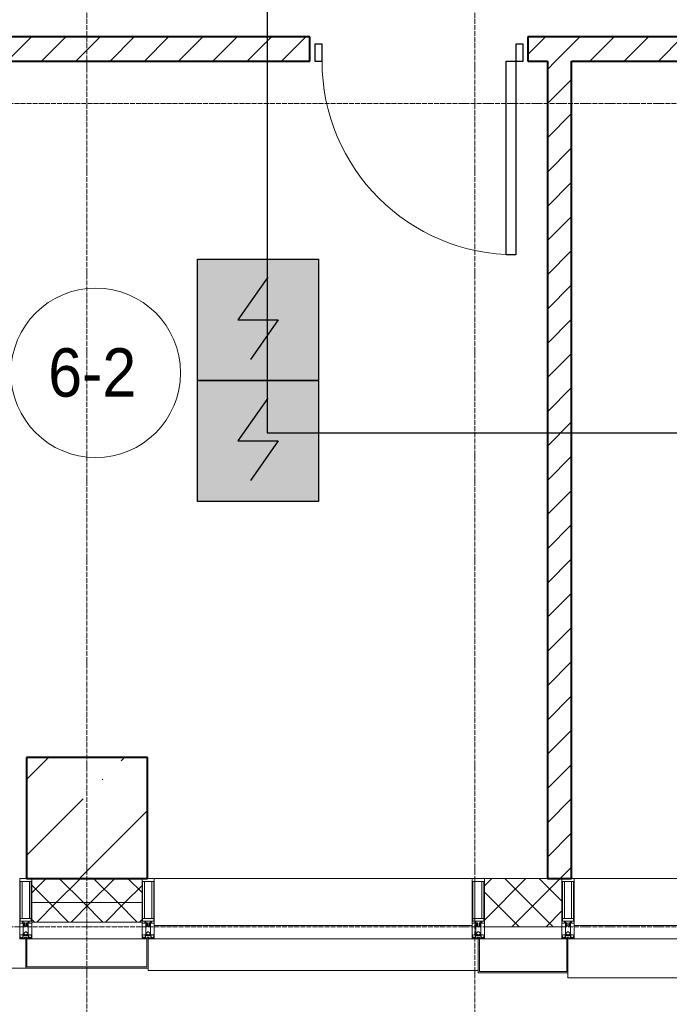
# Model space of a CAD drawing. Header units: millimetres. Extents: x -816133 to 919604, y 87941 to 147341.
# Tile 52 of 201: x -45529 to -42849, y 120254 to 124320. Entities that reach past the tile are written whole.
import ezdxf

# ---------------------------------------------------------------- set-up
doc = ezdxf.new("R2010")
doc.units = ezdxf.units.MM
doc.linetypes.add('ADSK_Линия сетки', pattern=[25, 20, -2.5, 0, -2.5])
doc.linetypes.add('Линия сетки', pattern=[25, 20, -2.5, 0, -2.5])
for name, color, linetype, lineweight in [('A-010-A_ROOM', 7, 'Continuous', 20), ('A-200-M_WALL', 7, 'Continuous', 18), ('A-200-M_WALL_INT', 7, 'Continuous', 18), ('A-200-M_WALL_PAT', 7, 'Continuous', 40), ('A-214-M_CURT_WALL', 7, 'Continuous', 18), ('A-215-M_CURT_PANEL', 7, 'Continuous', 18), ('A-280-M_COLUMN', 7, 'Continuous', 18), ('A-325-M_DOOR', 7, 'Continuous', 18), ('S-280-M_COLUMN', 7, 'Continuous', 18), ('Z-030-M_GRID', 7, 'Continuous', 9), ('Z-060-M_DETAIL', 7, 'Continuous', 18), ('СОУЭ', 1, 'Continuous', 30), ('СС-011-ПОЖ-СИГНАЛИЗАЦИЯ', 1, 'Continuous', 30)]:
    doc.layers.add(name, color=color, linetype=linetype, lineweight=lineweight)
doc.layers.add('EI_HATCH_GALV', color=7, linetype='Continuous')
doc.styles.add('Arial_2', font='arial.ttf', dxfattribs={"width": 0.9, "height": 400})

# ---------------------------------------------------------------- blocks, each defined once
blk = doc.blocks.new('10эт')
at = {"layer": 'S-280-M_COLUMN', "lineweight": 9}
h = blk.add_hatch(dxfattribs=at)
h.set_pattern_fill('FP_30', color=9, style=0, pattern_type=2)
h.set_pattern_definition([(45, (221501.7, 104051.05), (-314.309, 314.309), []), (45, (221816.03, 104051.05), (-314.309, 314.309), [555.625, -111.125, 3.353, -107.772])])
h.paths.add_polyline_path([(315301.7, 119651.1), (315301.7, 120151.1), (314801.7, 120151.1), (314801.7, 119651.1)])
at = {"layer": 'A-010-A_ROOM', "color": 9}
blk.add_circle((315087.8, 121738.7), 350, dxfattribs=at)
at = {"layer": 'A-200-M_WALL', "color": 9, "lineweight": 9}
for p, q in [((314824.2, 119651.1), (314824.2, 119471.1)), ((315279.2, 119471.1), (315279.2, 119651.1)), ((317011.7, 119651.1), (316691.7, 119651.1)), ((316691.7, 119651.1), (316691.7, 119451.1)), ((317011.7, 119451.1), (317011.7, 119651.1)), ((315279.2, 119551.1), (314824.2, 119551.1)), ((314824.2, 119471.1), (315279.2, 119471.1)), ((316691.7, 119451.1), (317011.7, 119451.1))]:
    blk.add_line(p, q, dxfattribs=at)
at = {"layer": 'A-200-M_WALL_INT', "color": 9, "lineweight": 40}
for p, q in [((315971.7, 123126.1), (313051.5, 123126.1)), ((315971.7, 123026.1), (315971.7, 123126.1)), ((317851.7, 123126.1), (316871.7, 123126.1)), ((316871.7, 123126.1), (316871.7, 123026.1)), ((313051.5, 123026.1), (315971.7, 123026.1)), ((316871.7, 123026.1), (316951.7, 123026.1)), ((316951.7, 123026.1), (316951.7, 119651.1)), ((317051.7, 119651.1), (317051.7, 123026.1)), ((317051.7, 123026.1), (317851.7, 123026.1)), ((316951.7, 119651.1), (317051.7, 119651.1))]:
    blk.add_line(p, q, dxfattribs=at)
at = {"layer": 'A-200-M_WALL_PAT', "color": 9, "linetype": 'Continuous', "lineweight": 9}
for p, q in [((314722.9, 123026.1), (314822.9, 123126.1)), ((314864.4, 123026.1), (314964.4, 123126.1)), ((315005.8, 123026.1), (315105.8, 123126.1)), ((315147.2, 123026.1), (315247.2, 123126.1)), ((315288.6, 123026.1), (315388.6, 123126.1)), ((315430, 123026.1), (315530, 123126.1)), ((315571.5, 123026.1), (315671.5, 123126.1)), ((315712.9, 123026.1), (315812.9, 123126.1)), ((315854.3, 123026.1), (315954.3, 123126.1)), ((316871.7, 123053.5), (316944.2, 123126.1)), ((316985.7, 123026.1), (317085.7, 123126.1)), ((317127.1, 123026.1), (317227.1, 123126.1)), ((317268.5, 123026.1), (317368.5, 123126.1)), ((317409.9, 123026.1), (317509.9, 123126.1)), ((316951.7, 122992.1), (316985.7, 123026.1)), ((316951.7, 122850.7), (317051.7, 122950.7)), ((316951.7, 122709.3), (317051.7, 122809.3)), ((316951.7, 122567.8), (317051.7, 122667.8)), ((316951.7, 122426.4), (317051.7, 122526.4)), ((316951.7, 122285), (317051.7, 122385)), ((316951.7, 122143.6), (317051.7, 122243.6)), ((316951.7, 122002.1), (317051.7, 122102.1)), ((316951.7, 121860.7), (317051.7, 121960.7)), ((316951.7, 121719.3), (317051.7, 121819.3)), ((316951.7, 121577.9), (317051.7, 121677.9)), ((316951.7, 121436.5), (317051.7, 121536.5)), ((316951.7, 121295), (317051.7, 121395)), ((316951.7, 121153.6), (317051.7, 121253.6)), ((316951.7, 121012.2), (317051.7, 121112.2)), ((316951.7, 120870.8), (317051.7, 120970.8)), ((316951.7, 120729.4), (317051.7, 120829.4)), ((316951.7, 120587.9), (317051.7, 120687.9)), ((316951.7, 120446.5), (317051.7, 120546.5)), ((316951.7, 120305.1), (317051.7, 120405.1)), ((316951.7, 120163.7), (317051.7, 120263.7)), ((316951.7, 120022.2), (317051.7, 120122.2)), ((316951.7, 119880.8), (317051.7, 119980.8)), ((316951.7, 119739.4), (317051.7, 119839.4)), ((317004.8, 119651.1), (317051.7, 119698))]:
    blk.add_line(p, q, dxfattribs=at)
at = {"layer": 'A-200-M_WALL_PAT', "color": 9, "linetype": 'Continuous', "lineweight": 5}
for p, q in [((314824.2, 119591.8), (314883.5, 119651.1)), ((314896.2, 119551.1), (314824.2, 119623)), ((314924.9, 119551.1), (315024.9, 119651.1)), ((315037.6, 119551.1), (314937.6, 119651.1)), ((315066.3, 119551.1), (315166.3, 119651.1)), ((315179, 119551.1), (315079, 119651.1)), ((315207.7, 119551.1), (315279.2, 119622.5)), ((315279.2, 119592.3), (315220.4, 119651.1)), ((316691.7, 119620.8), (316721.9, 119651.1)), ((316691.7, 119479.4), (316863.4, 119651.1)), ((316976.1, 119451.1), (316776.1, 119651.1)), ((316804.8, 119451.1), (317004.8, 119651.1)), ((317011.7, 119556.8), (316917.5, 119651.1)), ((316834.6, 119451.1), (316691.7, 119594)), ((314844.9, 119471.1), (314924.9, 119551.1)), ((314976.2, 119471.1), (314896.2, 119551.1)), ((314986.3, 119471.1), (315066.3, 119551.1)), ((315117.6, 119471.1), (315037.6, 119551.1)), ((315127.7, 119471.1), (315207.7, 119551.1)), ((315259, 119471.1), (315179, 119551.1)), ((316946.2, 119451.1), (317011.7, 119516.6)), ((314834.7, 119471.1), (314824.2, 119481.6)), ((315269.1, 119471.1), (315279.2, 119481.1)), ((316693.2, 119451.1), (316691.7, 119452.6))]:
    blk.add_line(p, q, dxfattribs=at)
at = {"layer": 'A-214-M_CURT_WALL', "color": 9, "lineweight": 5, "extrusion": (0, 0, -1)}
for p, q in [((314774.2, 119651.1), (314774.2, 119401.1)), ((314801.7, 119651.1), (314774.2, 119651.1)), ((314824.2, 119401.1), (314824.2, 119651.1)), ((315279.2, 119651.1), (315279.2, 119401.1)), ((315329.2, 119651.1), (315301.7, 119651.1)), ((315329.2, 119401.1), (315329.2, 119651.1)), ((316641.7, 119651.1), (316641.7, 119401.1)), ((316691.7, 119651.1), (316641.7, 119651.1)), ((316691.7, 119401.1), (316691.7, 119651.1)), ((317011.7, 119651.1), (317011.7, 119401.1)), ((317061.7, 119651.1), (317011.7, 119651.1)), ((317061.7, 119401.1), (317061.7, 119651.1)), ((314774.2, 119401.1), (314799.2, 119401.1)), ((314804.2, 119401.1), (314824.2, 119401.1)), ((315279.2, 119401.1), (315299.2, 119401.1)), ((315304.2, 119401.1), (315329.2, 119401.1)), ((316641.7, 119401.1), (316666.7, 119401.1)), ((316671.7, 119401.1), (316691.7, 119401.1)), ((317011.7, 119401.1), (317031.7, 119401.1)), ((317036.7, 119401.1), (317061.7, 119401.1))]:
    blk.add_line(p, q, dxfattribs=at)
at = {"layer": 'A-214-M_CURT_WALL', "color": 9, "lineweight": 5}
for p, q in [((316641.7, 119651.1), (315329.2, 119651.1)), ((318374.2, 119651.1), (317061.7, 119651.1))]:
    blk.add_line(p, q, dxfattribs=at)
at = {"layer": 'A-215-M_CURT_PANEL', "color": 9, "lineweight": 5}
for p, q in [((316641.7, 119456.1), (315329.2, 119456.1)), ((315329.2, 119456.1), (315329.2, 119401.1)), ((316641.7, 119401.1), (316641.7, 119456.1)), ((318374.2, 119456.1), (317061.7, 119456.1)), ((317061.7, 119456.1), (317061.7, 119401.1)), ((315329.2, 119401.1), (316641.7, 119401.1)), ((317061.7, 119401.1), (318374.2, 119401.1))]:
    blk.add_line(p, q, dxfattribs=at)
at = {"layer": 'A-280-M_COLUMN', "color": 9, "lineweight": 5}
for p, q in [((314799.2, 119401.1), (314804.2, 119401.1)), ((314799.2, 119281.1), (314799.2, 119401.1)), ((314804.2, 119401.1), (314804.2, 119286.1)), ((315279.2, 119401.1), (314824.2, 119401.1)), ((315299.2, 119401.1), (315304.2, 119401.1)), ((315299.2, 119286.1), (315299.2, 119401.1)), ((315304.2, 119401.1), (315304.2, 119281.1)), ((316666.7, 119401.1), (316671.7, 119401.1)), ((316666.7, 119261.1), (316666.7, 119401.1)), ((316671.7, 119401.1), (316671.7, 119266.1)), ((317011.7, 119401.1), (316691.7, 119401.1)), ((317031.7, 119401.1), (317036.7, 119401.1)), ((317031.7, 119266.1), (317031.7, 119401.1)), ((317036.7, 119401.1), (317036.7, 119261.1)), ((312999.2, 119281.1), (314799.2, 119281.1)), ((315304.2, 119281.1), (314799.2, 119281.1)), ((314804.2, 119286.1), (315299.2, 119286.1)), ((315304.2, 119271.1), (315304.2, 119281.1)), ((315304.2, 119271.1), (316666.7, 119271.1)), ((317036.7, 119261.1), (316666.7, 119261.1)), ((316671.7, 119266.1), (317031.7, 119266.1)), ((317036.7, 119241.1), (317036.7, 119261.1)), ((317036.7, 119241.1), (318399.2, 119241.1))]:
    blk.add_line(p, q, dxfattribs=at)
at = {"layer": 'A-325-M_DOOR', "color": 9, "lineweight": 30}
for p, q in [((316021.7, 123096.1), (315991.7, 123096.1)), ((315991.7, 123096.1), (315991.7, 123026.1)), ((316021.7, 123026.1), (316021.7, 123096.1)), ((316851.7, 123096.1), (316821.7, 123096.1)), ((316821.7, 123096.1), (316821.7, 123026.1)), ((316851.7, 123026.1), (316851.7, 123096.1)), ((315991.7, 123026.1), (316021.7, 123026.1)), ((316781.7, 123026.1), (316821.7, 123026.1)), ((316781.7, 122226.1), (316781.7, 123026.1)), ((316821.7, 123026.1), (316821.7, 122226.1)), ((316821.7, 123026.1), (316821.7, 122226.1)), ((316821.7, 123026.1), (316851.7, 123026.1)), ((316821.7, 122226.1), (316781.7, 122226.1))]:
    blk.add_line(p, q, dxfattribs=at)
at = {"layer": 'A-325-M_DOOR', "color": 9, "lineweight": 9}
blk.add_arc((316821.7, 123026.1), 800, 180, 270, dxfattribs=at)
at = {"layer": 'S-280-M_COLUMN', "color": 9, "lineweight": 40}
for p, q in [((315301.7, 120151.1), (314801.7, 120151.1)), ((314801.7, 120151.1), (314801.7, 119651.1)), ((315301.7, 119651.1), (315301.7, 120151.1)), ((314801.7, 119651.1), (315301.7, 119651.1))]:
    blk.add_line(p, q, dxfattribs=at)
at = {"layer": 'Z-030-M_GRID', "color": 9, "linetype": 'Линия сетки'}
for p, q in [((315051.7, 116076.8), (315051.7, 137026.1)), ((316651.7, 116076.8), (316651.7, 137026.1))]:
    blk.add_line(p, q, dxfattribs=at)
at = {"layer": 'Z-030-M_GRID', "color": 9, "linetype": 'ADSK_Линия сетки'}
for p, q in [((358421.7, 122851.1), (308438.4, 122851.1)), ((358421.7, 119451.1), (308438.4, 119451.1))]:
    blk.add_line(p, q, dxfattribs=at)
at = {"layer": 'Z-060-M_DETAIL', "color": 9, "lineweight": 5}
for p, q in [((314774.2, 119466.3), (314774.2, 119651.1)), ((314774.2, 119651.1), (314799.2, 119651.1)), ((314776.2, 119638.4), (314799.2, 119638.4)), ((314776.2, 119638.4), (314776.2, 119474.6)), ((314784.3, 119485), (314784.3, 119638.4)), ((314824.2, 119651.1), (314799.2, 119651.1)), ((314822.2, 119638.4), (314799.2, 119638.4)), ((314814.1, 119485), (314814.1, 119638.4)), ((314822.2, 119638.4), (314822.2, 119474.6)), ((314824.2, 119466.3), (314824.2, 119651.1)), ((315279.2, 119466.3), (315279.2, 119651.1)), ((315279.2, 119651.1), (315304.2, 119651.1)), ((315281.2, 119638.4), (315304.2, 119638.4)), ((315281.2, 119638.4), (315281.2, 119474.6)), ((315289.3, 119485), (315289.3, 119638.4)), ((315329.2, 119651.1), (315304.2, 119651.1)), ((315327.2, 119638.4), (315304.2, 119638.4)), ((315319.1, 119485), (315319.1, 119638.4)), ((315327.2, 119638.4), (315327.2, 119474.6)), ((315329.2, 119466.3), (315329.2, 119651.1)), ((316641.7, 119466.3), (316641.7, 119651.1)), ((316641.7, 119651.1), (316666.7, 119651.1)), ((316643.7, 119638.4), (316666.7, 119638.4)), ((316643.7, 119638.4), (316643.7, 119474.6)), ((316651.8, 119485), (316651.8, 119638.4)), ((316691.7, 119651.1), (316666.7, 119651.1)), ((316689.7, 119638.4), (316666.7, 119638.4)), ((316681.6, 119485), (316681.6, 119638.4)), ((316689.7, 119638.4), (316689.7, 119474.6)), ((316691.7, 119466.3), (316691.7, 119651.1)), ((317011.7, 119466.3), (317011.7, 119651.1)), ((317011.7, 119651.1), (317036.7, 119651.1)), ((317013.7, 119638.4), (317036.7, 119638.4)), ((317013.7, 119638.4), (317013.7, 119474.6)), ((317021.8, 119485), (317021.8, 119638.4)), ((317061.7, 119651.1), (317036.7, 119651.1)), ((317059.7, 119638.4), (317036.7, 119638.4)), ((317051.6, 119485), (317051.6, 119638.4)), ((317059.7, 119638.4), (317059.7, 119474.6)), ((317061.7, 119466.3), (317061.7, 119651.1)), ((314785.2, 119466.3), (314774.2, 119466.3)), ((314799.2, 119485), (314776.2, 119485)), ((314798.7, 119474.6), (314776.2, 119474.6)), ((314785.2, 119472.3), (314785.2, 119466.3)), ((314789.2, 119472.3), (314785.2, 119472.3)), ((314789.2, 119454.1), (314789.2, 119472.3)), ((314792.2, 119466.3), (314793.4, 119468.3)), ((314792.2, 119466.3), (314792.2, 119455.7)), ((314795.1, 119468.3), (314793.4, 119468.3)), ((314795.1, 119468.3), (314796.3, 119466.1)), ((314796.3, 119466.1), (314796.3, 119455.7)), ((314799.2, 119485), (314822.2, 119485)), ((314799.7, 119474.6), (314822.2, 119474.6)), ((314803.4, 119468.3), (314802.1, 119466.1)), ((314802.1, 119466.1), (314802.1, 119455.7)), ((314803.4, 119468.3), (314805.1, 119468.3)), ((314806.3, 119466.3), (314805.1, 119468.3)), ((314806.3, 119466.3), (314806.3, 119455.7)), ((314809.2, 119472.3), (314813.2, 119472.3)), ((314809.2, 119454.1), (314809.2, 119472.3)), ((314813.2, 119472.3), (314813.2, 119466.3)), ((314813.2, 119466.3), (314824.2, 119466.3)), ((315290.2, 119466.3), (315279.2, 119466.3)), ((315304.2, 119485), (315281.2, 119485)), ((315303.7, 119474.6), (315281.2, 119474.6)), ((315290.2, 119472.3), (315290.2, 119466.3)), ((315294.2, 119472.3), (315290.2, 119472.3)), ((315294.2, 119454.1), (315294.2, 119472.3)), ((315297.2, 119466.3), (315298.4, 119468.3)), ((315297.2, 119466.3), (315297.2, 119455.7)), ((315300.1, 119468.3), (315298.4, 119468.3)), ((315300.1, 119468.3), (315301.3, 119466.1)), ((315301.3, 119466.1), (315301.3, 119455.7)), ((315304.2, 119485), (315327.2, 119485)), ((315304.7, 119474.6), (315327.2, 119474.6)), ((315308.4, 119468.3), (315307.1, 119466.1)), ((315307.1, 119466.1), (315307.1, 119455.7)), ((315308.4, 119468.3), (315310.1, 119468.3)), ((315311.3, 119466.3), (315310.1, 119468.3)), ((315311.3, 119466.3), (315311.3, 119455.7)), ((315314.2, 119472.3), (315318.2, 119472.3)), ((315314.2, 119454.1), (315314.2, 119472.3)), ((315318.2, 119472.3), (315318.2, 119466.3)), ((315318.2, 119466.3), (315329.2, 119466.3)), ((316652.7, 119466.3), (316641.7, 119466.3)), ((316666.7, 119485), (316643.7, 119485)), ((316666.2, 119474.6), (316643.7, 119474.6)), ((316652.7, 119472.3), (316652.7, 119466.3)), ((316656.7, 119472.3), (316652.7, 119472.3)), ((316656.7, 119454.1), (316656.7, 119472.3)), ((316659.7, 119466.3), (316660.9, 119468.3)), ((316659.7, 119466.3), (316659.7, 119455.7)), ((316662.6, 119468.3), (316660.9, 119468.3)), ((316662.6, 119468.3), (316663.8, 119466.1)), ((316663.8, 119466.1), (316663.8, 119455.7)), ((316666.7, 119485), (316689.7, 119485)), ((316667.2, 119474.6), (316689.7, 119474.6)), ((316670.9, 119468.3), (316669.6, 119466.1)), ((316669.6, 119466.1), (316669.6, 119455.7)), ((316670.9, 119468.3), (316672.6, 119468.3)), ((316673.8, 119466.3), (316672.6, 119468.3)), ((316673.8, 119466.3), (316673.8, 119455.7)), ((316676.7, 119472.3), (316680.7, 119472.3)), ((316676.7, 119454.1), (316676.7, 119472.3)), ((316680.7, 119472.3), (316680.7, 119466.3)), ((316680.7, 119466.3), (316691.7, 119466.3)), ((317022.7, 119466.3), (317011.7, 119466.3)), ((317036.7, 119485), (317013.7, 119485)), ((317036.2, 119474.6), (317013.7, 119474.6)), ((317022.7, 119472.3), (317022.7, 119466.3)), ((317026.7, 119472.3), (317022.7, 119472.3)), ((317026.7, 119454.1), (317026.7, 119472.3)), ((317029.7, 119466.3), (317030.9, 119468.3)), ((317029.7, 119466.3), (317029.7, 119455.7)), ((317032.6, 119468.3), (317030.9, 119468.3)), ((317032.6, 119468.3), (317033.8, 119466.1)), ((317033.8, 119466.1), (317033.8, 119455.7)), ((317036.7, 119485), (317059.7, 119485)), ((317037.2, 119474.6), (317059.7, 119474.6)), ((317040.9, 119468.3), (317039.6, 119466.1)), ((317039.6, 119466.1), (317039.6, 119455.7)), ((317040.9, 119468.3), (317042.6, 119468.3)), ((317043.8, 119466.3), (317042.6, 119468.3)), ((317043.8, 119466.3), (317043.8, 119455.7)), ((317046.7, 119472.3), (317050.7, 119472.3)), ((317046.7, 119454.1), (317046.7, 119472.3)), ((317050.7, 119472.3), (317050.7, 119466.3)), ((317050.7, 119466.3), (317061.7, 119466.3)), ((314776.9, 119418.1), (314775.4, 119418.1)), ((314775.4, 119418.1), (314775.4, 119415.6)), ((314776.9, 119418.1), (314776.9, 119417.1)), ((314776.9, 119417.1), (314777.9, 119417.1)), ((314780.2, 119418.7), (314777.9, 119417.1)), ((314780.8, 119417.7), (314780.2, 119418.7)), ((314791.8, 119417.7), (314780.8, 119417.7)), ((314790.5, 119454.1), (314789.2, 119454.1)), ((314789.2, 119454.1), (314789.2, 119418.1)), ((314789.2, 119418.1), (314791.7, 119418.1)), ((314790.5, 119454.1), (314792.2, 119455.7)), ((314790.7, 119424), (314797.7, 119431)), ((314790.7, 119419.5), (314790.7, 119424)), ((314791.7, 119419.5), (314790.7, 119419.5)), ((314791.7, 119418.1), (314791.7, 119419.5)), ((314791.8, 119419.1), (314791.8, 119417.7)), ((314796.6, 119419.1), (314791.8, 119419.1)), ((314797.9, 119454.1), (314796.3, 119455.7)), ((314796.6, 119419.1), (314796.6, 119417.9)), ((314796.6, 119417.9), (314799.2, 119417.9)), ((314797.7, 119431), (314799.2, 119431)), ((314799.2, 119454.1), (314797.9, 119454.1)), ((314799.2, 119454.1), (314800.5, 119454.1)), ((314800.7, 119431), (314799.2, 119431)), ((314801.8, 119417.9), (314799.2, 119417.9)), ((314799.2, 119415.9), (314799.2, 119417.9)), ((314799.2, 119415.9), (314799.2, 119417.9)), ((314800.5, 119454.1), (314802.1, 119455.7)), ((314807.7, 119424), (314800.7, 119431)), ((314801.8, 119419.1), (314801.8, 119417.9)), ((314801.8, 119419.1), (314806.6, 119419.1)), ((314807.9, 119454.1), (314806.3, 119455.7)), ((314806.6, 119419.1), (314806.6, 119417.7)), ((314806.6, 119417.7), (314817.6, 119417.7)), ((314806.7, 119419.5), (314807.7, 119419.5)), ((314806.7, 119418.1), (314806.7, 119419.5)), ((314809.2, 119418.1), (314806.7, 119418.1)), ((314807.7, 119419.5), (314807.7, 119424)), ((314807.9, 119454.1), (314809.2, 119454.1)), ((314809.2, 119454.1), (314809.2, 119418.1)), ((314817.6, 119417.7), (314818.2, 119418.7)), ((314818.2, 119418.7), (314820.5, 119417.1)), ((314821.5, 119417.1), (314820.5, 119417.1)), ((314821.5, 119418.1), (314821.5, 119417.1)), ((314821.5, 119418.1), (314823.1, 119418.1)), ((314823.1, 119418.1), (314823.1, 119415.6)), ((315281.9, 119418.1), (315280.4, 119418.1)), ((315280.4, 119418.1), (315280.4, 119415.6)), ((315281.9, 119418.1), (315281.9, 119417.1)), ((315281.9, 119417.1), (315282.9, 119417.1)), ((315285.2, 119418.7), (315282.9, 119417.1)), ((315285.8, 119417.7), (315285.2, 119418.7)), ((315296.8, 119417.7), (315285.8, 119417.7)), ((315295.5, 119454.1), (315294.2, 119454.1)), ((315294.2, 119454.1), (315294.2, 119418.1)), ((315294.2, 119418.1), (315296.7, 119418.1)), ((315295.5, 119454.1), (315297.2, 119455.7)), ((315295.7, 119424), (315302.7, 119431)), ((315295.7, 119419.5), (315295.7, 119424)), ((315296.7, 119419.5), (315295.7, 119419.5)), ((315296.7, 119418.1), (315296.7, 119419.5)), ((315296.8, 119419.1), (315296.8, 119417.7)), ((315301.6, 119419.1), (315296.8, 119419.1)), ((315302.9, 119454.1), (315301.3, 119455.7)), ((315301.6, 119419.1), (315301.6, 119417.9)), ((315301.6, 119417.9), (315304.2, 119417.9)), ((315302.7, 119431), (315304.2, 119431)), ((315304.2, 119454.1), (315302.9, 119454.1)), ((315304.2, 119454.1), (315305.5, 119454.1)), ((315305.7, 119431), (315304.2, 119431)), ((315306.8, 119417.9), (315304.2, 119417.9)), ((315304.2, 119415.9), (315304.2, 119417.9)), ((315304.2, 119415.9), (315304.2, 119417.9)), ((315305.5, 119454.1), (315307.1, 119455.7)), ((315312.7, 119424), (315305.7, 119431)), ((315306.8, 119419.1), (315306.8, 119417.9)), ((315306.8, 119419.1), (315311.6, 119419.1)), ((315312.9, 119454.1), (315311.3, 119455.7)), ((315311.6, 119419.1), (315311.6, 119417.7)), ((315311.6, 119417.7), (315322.6, 119417.7)), ((315311.7, 119419.5), (315312.7, 119419.5)), ((315311.7, 119418.1), (315311.7, 119419.5)), ((315314.2, 119418.1), (315311.7, 119418.1)), ((315312.7, 119419.5), (315312.7, 119424)), ((315312.9, 119454.1), (315314.2, 119454.1)), ((315314.2, 119454.1), (315314.2, 119418.1)), ((315322.6, 119417.7), (315323.2, 119418.7)), ((315323.2, 119418.7), (315325.5, 119417.1)), ((315326.5, 119417.1), (315325.5, 119417.1)), ((315326.5, 119418.1), (315326.5, 119417.1)), ((315326.5, 119418.1), (315328.1, 119418.1)), ((315328.1, 119418.1), (315328.1, 119415.6)), ((316644.4, 119418.1), (316642.9, 119418.1)), ((316642.9, 119418.1), (316642.9, 119415.6)), ((316644.4, 119418.1), (316644.4, 119417.1)), ((316644.4, 119417.1), (316645.4, 119417.1)), ((316647.7, 119418.7), (316645.4, 119417.1)), ((316648.3, 119417.7), (316647.7, 119418.7)), ((316659.3, 119417.7), (316648.3, 119417.7)), ((316658, 119454.1), (316656.7, 119454.1)), ((316656.7, 119454.1), (316656.7, 119418.1)), ((316656.7, 119418.1), (316659.2, 119418.1)), ((316658, 119454.1), (316659.7, 119455.7)), ((316658.2, 119424), (316665.2, 119431)), ((316658.2, 119419.5), (316658.2, 119424)), ((316659.2, 119419.5), (316658.2, 119419.5)), ((316659.2, 119418.1), (316659.2, 119419.5)), ((316659.3, 119419.1), (316659.3, 119417.7)), ((316664.1, 119419.1), (316659.3, 119419.1)), ((316665.4, 119454.1), (316663.8, 119455.7)), ((316664.1, 119419.1), (316664.1, 119417.9)), ((316664.1, 119417.9), (316666.7, 119417.9)), ((316665.2, 119431), (316666.7, 119431)), ((316666.7, 119454.1), (316665.4, 119454.1)), ((316666.7, 119454.1), (316668, 119454.1)), ((316668.2, 119431), (316666.7, 119431)), ((316669.3, 119417.9), (316666.7, 119417.9)), ((316666.7, 119415.9), (316666.7, 119417.9)), ((316666.7, 119415.9), (316666.7, 119417.9)), ((316668, 119454.1), (316669.6, 119455.7)), ((316675.2, 119424), (316668.2, 119431)), ((316669.3, 119419.1), (316669.3, 119417.9)), ((316669.3, 119419.1), (316674.1, 119419.1)), ((316675.4, 119454.1), (316673.8, 119455.7)), ((316674.1, 119419.1), (316674.1, 119417.7)), ((316674.1, 119417.7), (316685.1, 119417.7)), ((316674.2, 119419.5), (316675.2, 119419.5)), ((316674.2, 119418.1), (316674.2, 119419.5)), ((316676.7, 119418.1), (316674.2, 119418.1)), ((316675.2, 119419.5), (316675.2, 119424)), ((316675.4, 119454.1), (316676.7, 119454.1)), ((316676.7, 119454.1), (316676.7, 119418.1)), ((316685.1, 119417.7), (316685.7, 119418.7)), ((316685.7, 119418.7), (316688, 119417.1)), ((316689, 119417.1), (316688, 119417.1)), ((316689, 119418.1), (316689, 119417.1)), ((316689, 119418.1), (316690.6, 119418.1)), ((316690.6, 119418.1), (316690.6, 119415.6)), ((317014.4, 119418.1), (317012.9, 119418.1)), ((317012.9, 119418.1), (317012.9, 119415.6)), ((317014.4, 119418.1), (317014.4, 119417.1)), ((317014.4, 119417.1), (317015.4, 119417.1)), ((317017.7, 119418.7), (317015.4, 119417.1)), ((317018.3, 119417.7), (317017.7, 119418.7)), ((317029.3, 119417.7), (317018.3, 119417.7)), ((317028, 119454.1), (317026.7, 119454.1)), ((317026.7, 119454.1), (317026.7, 119418.1)), ((317026.7, 119418.1), (317029.2, 119418.1)), ((317028, 119454.1), (317029.7, 119455.7)), ((317028.2, 119424), (317035.2, 119431)), ((317028.2, 119419.5), (317028.2, 119424)), ((317029.2, 119419.5), (317028.2, 119419.5)), ((317029.2, 119418.1), (317029.2, 119419.5)), ((317029.3, 119419.1), (317029.3, 119417.7)), ((317034.1, 119419.1), (317029.3, 119419.1)), ((317035.4, 119454.1), (317033.8, 119455.7)), ((317034.1, 119419.1), (317034.1, 119417.9)), ((317034.1, 119417.9), (317036.7, 119417.9)), ((317035.2, 119431), (317036.7, 119431)), ((317036.7, 119454.1), (317035.4, 119454.1)), ((317036.7, 119454.1), (317038, 119454.1)), ((317038.2, 119431), (317036.7, 119431)), ((317039.3, 119417.9), (317036.7, 119417.9)), ((317036.7, 119415.9), (317036.7, 119417.9)), ((317036.7, 119415.9), (317036.7, 119417.9)), ((317038, 119454.1), (317039.6, 119455.7)), ((317045.2, 119424), (317038.2, 119431)), ((317039.3, 119419.1), (317039.3, 119417.9)), ((317039.3, 119419.1), (317044.1, 119419.1)), ((317045.4, 119454.1), (317043.8, 119455.7)), ((317044.1, 119419.1), (317044.1, 119417.7)), ((317044.1, 119417.7), (317055.1, 119417.7)), ((317044.2, 119419.5), (317045.2, 119419.5)), ((317044.2, 119418.1), (317044.2, 119419.5)), ((317046.7, 119418.1), (317044.2, 119418.1)), ((317045.2, 119419.5), (317045.2, 119424)), ((317045.4, 119454.1), (317046.7, 119454.1)), ((317046.7, 119454.1), (317046.7, 119418.1)), ((317055.1, 119417.7), (317055.7, 119418.7)), ((317055.7, 119418.7), (317058, 119417.1)), ((317059, 119417.1), (317058, 119417.1)), ((317059, 119418.1), (317059, 119417.1)), ((317059, 119418.1), (317060.6, 119418.1)), ((317060.6, 119418.1), (317060.6, 119415.6)), ((314775.4, 119415.6), (314774.2, 119415.3)), ((314774.2, 119401.1), (314774.2, 119415.3)), ((314774.2, 119401.1), (314799.2, 119401.1)), ((314776.7, 119411.6), (314775.4, 119415.6)), ((314776.7, 119411.6), (314775.5, 119410.9)), ((314775.5, 119402.4), (314775.5, 119410.9)), ((314775.5, 119402.4), (314787.4, 119402.4)), ((314776, 119411.2), (314776.7, 119409)), ((314776.7, 119409), (314776.7, 119405.5)), ((314777.9, 119405.5), (314776.7, 119405.5)), ((314777.9, 119405.5), (314777.9, 119407.6)), ((314777.9, 119407.6), (314785, 119407.6)), ((314785, 119407.6), (314785, 119405.5)), ((314786, 119405.5), (314785, 119405.5)), ((314786, 119405.5), (314787, 119408.3)), ((314786.5, 119408.7), (314787.9, 119412.4)), ((314786.5, 119408.7), (314787.4, 119407.9)), ((314787, 119410.1), (314787, 119415.9)), ((314787, 119415.9), (314799.2, 119415.9)), ((314787.4, 119402.4), (314787.4, 119407.9)), ((314788.7, 119412.3), (314788, 119412.4)), ((314788.7, 119402.6), (314788.7, 119412.3)), ((314794.4, 119402.6), (314788.7, 119402.6)), ((314799.2, 119409.1), (314794.4, 119409.1)), ((314794.4, 119402.6), (314794.4, 119409.1)), ((314811.4, 119415.9), (314799.2, 119415.9)), ((314799.2, 119401.1), (314799.2, 119409.1)), ((314799.2, 119409.1), (314804, 119409.1)), ((314799.2, 119401.1), (314799.2, 119409.1)), ((314824.2, 119401.1), (314799.2, 119401.1)), ((314804, 119402.6), (314804, 119409.1)), ((314804, 119402.6), (314809.7, 119402.6)), ((314809.7, 119412.3), (314810.5, 119412.4)), ((314809.7, 119402.6), (314809.7, 119412.3)), ((314811.9, 119408.7), (314810.6, 119412.4)), ((314811.9, 119408.7), (314811, 119407.9)), ((314811, 119402.4), (314811, 119407.9)), ((314822.9, 119402.4), (314811, 119402.4)), ((314811.4, 119410.1), (314811.4, 119415.9)), ((314812.4, 119405.5), (314811.4, 119408.3)), ((314812.4, 119405.5), (314813.4, 119405.5)), ((314820.5, 119407.6), (314813.4, 119407.6)), ((314813.4, 119407.6), (314813.4, 119405.5)), ((314820.5, 119405.5), (314820.5, 119407.6)), ((314820.5, 119405.5), (314821.7, 119405.5)), ((314821.7, 119411.6), (314823.1, 119415.6)), ((314821.7, 119411.6), (314822.9, 119410.9)), ((314822.4, 119411.2), (314821.7, 119409)), ((314821.7, 119409), (314821.7, 119405.5)), ((314822.9, 119402.4), (314822.9, 119410.9)), ((314823.1, 119415.6), (314824.2, 119415.3)), ((314824.2, 119401.1), (314824.2, 119415.3)), ((315280.4, 119415.6), (315279.2, 119415.3)), ((315279.2, 119401.1), (315279.2, 119415.3)), ((315279.2, 119401.1), (315304.2, 119401.1)), ((315281.7, 119411.6), (315280.4, 119415.6)), ((315281.7, 119411.6), (315280.5, 119410.9)), ((315280.5, 119402.4), (315280.5, 119410.9)), ((315280.5, 119402.4), (315292.4, 119402.4)), ((315281, 119411.2), (315281.7, 119409)), ((315281.7, 119409), (315281.7, 119405.5)), ((315282.9, 119405.5), (315281.7, 119405.5)), ((315282.9, 119405.5), (315282.9, 119407.6)), ((315282.9, 119407.6), (315290, 119407.6)), ((315290, 119407.6), (315290, 119405.5)), ((315291, 119405.5), (315290, 119405.5)), ((315291, 119405.5), (315292, 119408.3)), ((315291.5, 119408.7), (315292.9, 119412.4)), ((315291.5, 119408.7), (315292.4, 119407.9)), ((315292, 119410.1), (315292, 119415.9)), ((315292, 119415.9), (315304.2, 119415.9)), ((315292.4, 119402.4), (315292.4, 119407.9)), ((315293.7, 119412.3), (315293, 119412.4)), ((315293.7, 119402.6), (315293.7, 119412.3)), ((315299.4, 119402.6), (315293.7, 119402.6)), ((315304.2, 119409.1), (315299.4, 119409.1)), ((315299.4, 119402.6), (315299.4, 119409.1)), ((315316.4, 119415.9), (315304.2, 119415.9)), ((315304.2, 119401.1), (315304.2, 119409.1)), ((315304.2, 119409.1), (315309, 119409.1)), ((315304.2, 119401.1), (315304.2, 119409.1)), ((315329.2, 119401.1), (315304.2, 119401.1)), ((315309, 119402.6), (315309, 119409.1)), ((315309, 119402.6), (315314.7, 119402.6)), ((315314.7, 119412.3), (315315.5, 119412.4)), ((315314.7, 119402.6), (315314.7, 119412.3)), ((315316.9, 119408.7), (315315.6, 119412.4)), ((315316.9, 119408.7), (315316, 119407.9)), ((315316, 119402.4), (315316, 119407.9)), ((315327.9, 119402.4), (315316, 119402.4)), ((315316.4, 119410.1), (315316.4, 119415.9)), ((315317.4, 119405.5), (315316.4, 119408.3)), ((315317.4, 119405.5), (315318.4, 119405.5)), ((315325.5, 119407.6), (315318.4, 119407.6)), ((315318.4, 119407.6), (315318.4, 119405.5)), ((315325.5, 119405.5), (315325.5, 119407.6)), ((315325.5, 119405.5), (315326.7, 119405.5)), ((315326.7, 119411.6), (315328.1, 119415.6)), ((315326.7, 119411.6), (315327.9, 119410.9)), ((315327.4, 119411.2), (315326.7, 119409)), ((315326.7, 119409), (315326.7, 119405.5)), ((315327.9, 119402.4), (315327.9, 119410.9)), ((315328.1, 119415.6), (315329.2, 119415.3)), ((315329.2, 119401.1), (315329.2, 119415.3)), ((316642.9, 119415.6), (316641.7, 119415.3)), ((316641.7, 119401.1), (316641.7, 119415.3)), ((316641.7, 119401.1), (316666.7, 119401.1)), ((316644.2, 119411.6), (316642.9, 119415.6)), ((316644.2, 119411.6), (316643, 119410.9)), ((316643, 119402.4), (316643, 119410.9)), ((316643, 119402.4), (316654.9, 119402.4)), ((316643.5, 119411.2), (316644.2, 119409)), ((316644.2, 119409), (316644.2, 119405.5)), ((316645.4, 119405.5), (316644.2, 119405.5)), ((316645.4, 119405.5), (316645.4, 119407.6)), ((316645.4, 119407.6), (316652.5, 119407.6)), ((316652.5, 119407.6), (316652.5, 119405.5)), ((316653.5, 119405.5), (316652.5, 119405.5)), ((316653.5, 119405.5), (316654.5, 119408.3)), ((316654, 119408.7), (316655.4, 119412.4)), ((316654, 119408.7), (316654.9, 119407.9)), ((316654.5, 119410.1), (316654.5, 119415.9)), ((316654.5, 119415.9), (316666.7, 119415.9)), ((316654.9, 119402.4), (316654.9, 119407.9)), ((316656.2, 119412.3), (316655.5, 119412.4)), ((316656.2, 119402.6), (316656.2, 119412.3)), ((316661.9, 119402.6), (316656.2, 119402.6)), ((316666.7, 119409.1), (316661.9, 119409.1)), ((316661.9, 119402.6), (316661.9, 119409.1)), ((316678.9, 119415.9), (316666.7, 119415.9)), ((316666.7, 119401.1), (316666.7, 119409.1)), ((316666.7, 119409.1), (316671.5, 119409.1)), ((316666.7, 119401.1), (316666.7, 119409.1)), ((316691.7, 119401.1), (316666.7, 119401.1)), ((316671.5, 119402.6), (316671.5, 119409.1)), ((316671.5, 119402.6), (316677.2, 119402.6)), ((316677.2, 119412.3), (316678, 119412.4)), ((316677.2, 119402.6), (316677.2, 119412.3)), ((316679.4, 119408.7), (316678.1, 119412.4)), ((316679.4, 119408.7), (316678.5, 119407.9)), ((316678.5, 119402.4), (316678.5, 119407.9)), ((316690.4, 119402.4), (316678.5, 119402.4)), ((316678.9, 119410.1), (316678.9, 119415.9)), ((316679.9, 119405.5), (316678.9, 119408.3)), ((316679.9, 119405.5), (316680.9, 119405.5)), ((316688, 119407.6), (316680.9, 119407.6)), ((316680.9, 119407.6), (316680.9, 119405.5)), ((316688, 119405.5), (316688, 119407.6)), ((316688, 119405.5), (316689.2, 119405.5)), ((316689.2, 119411.6), (316690.6, 119415.6)), ((316689.2, 119411.6), (316690.4, 119410.9)), ((316689.9, 119411.2), (316689.2, 119409)), ((316689.2, 119409), (316689.2, 119405.5)), ((316690.4, 119402.4), (316690.4, 119410.9)), ((316690.6, 119415.6), (316691.7, 119415.3)), ((316691.7, 119401.1), (316691.7, 119415.3)), ((317012.9, 119415.6), (317011.7, 119415.3)), ((317011.7, 119401.1), (317011.7, 119415.3)), ((317011.7, 119401.1), (317036.7, 119401.1)), ((317014.2, 119411.6), (317012.9, 119415.6)), ((317014.2, 119411.6), (317013, 119410.9)), ((317013, 119402.4), (317013, 119410.9)), ((317013, 119402.4), (317024.9, 119402.4)), ((317013.5, 119411.2), (317014.2, 119409)), ((317014.2, 119409), (317014.2, 119405.5)), ((317015.4, 119405.5), (317014.2, 119405.5)), ((317015.4, 119405.5), (317015.4, 119407.6)), ((317015.4, 119407.6), (317022.5, 119407.6)), ((317022.5, 119407.6), (317022.5, 119405.5)), ((317023.5, 119405.5), (317022.5, 119405.5)), ((317023.5, 119405.5), (317024.5, 119408.3)), ((317024, 119408.7), (317025.4, 119412.4)), ((317024, 119408.7), (317024.9, 119407.9)), ((317024.5, 119410.1), (317024.5, 119415.9)), ((317024.5, 119415.9), (317036.7, 119415.9)), ((317024.9, 119402.4), (317024.9, 119407.9)), ((317026.2, 119412.3), (317025.5, 119412.4)), ((317026.2, 119402.6), (317026.2, 119412.3)), ((317031.9, 119402.6), (317026.2, 119402.6)), ((317036.7, 119409.1), (317031.9, 119409.1)), ((317031.9, 119402.6), (317031.9, 119409.1)), ((317048.9, 119415.9), (317036.7, 119415.9)), ((317036.7, 119401.1), (317036.7, 119409.1)), ((317036.7, 119409.1), (317041.5, 119409.1)), ((317036.7, 119401.1), (317036.7, 119409.1)), ((317061.7, 119401.1), (317036.7, 119401.1)), ((317041.5, 119402.6), (317041.5, 119409.1)), ((317041.5, 119402.6), (317047.2, 119402.6)), ((317047.2, 119412.3), (317048, 119412.4)), ((317047.2, 119402.6), (317047.2, 119412.3)), ((317049.4, 119408.7), (317048.1, 119412.4)), ((317049.4, 119408.7), (317048.5, 119407.9)), ((317048.5, 119402.4), (317048.5, 119407.9)), ((317060.4, 119402.4), (317048.5, 119402.4)), ((317048.9, 119410.1), (317048.9, 119415.9)), ((317049.9, 119405.5), (317048.9, 119408.3)), ((317049.9, 119405.5), (317050.9, 119405.5)), ((317058, 119407.6), (317050.9, 119407.6)), ((317050.9, 119407.6), (317050.9, 119405.5)), ((317058, 119405.5), (317058, 119407.6)), ((317058, 119405.5), (317059.2, 119405.5)), ((317059.2, 119411.6), (317060.6, 119415.6)), ((317059.2, 119411.6), (317060.4, 119410.9)), ((317059.9, 119411.2), (317059.2, 119409)), ((317059.2, 119409), (317059.2, 119405.5)), ((317060.4, 119402.4), (317060.4, 119410.9)), ((317060.6, 119415.6), (317061.7, 119415.3)), ((317061.7, 119401.1), (317061.7, 119415.3))]:
    blk.add_line(p, q, dxfattribs=at)
for centre, start, end in [((314798.7, 119474.1), 0, 90), ((314799.7, 119474.1), 90, 180), ((315303.7, 119474.1), 0, 90), ((315304.7, 119474.1), 90, 180), ((316666.2, 119474.1), 0, 90), ((316667.2, 119474.1), 90, 180), ((317036.2, 119474.1), 0, 90), ((317037.2, 119474.1), 90, 180)]:
    blk.add_arc(centre, 0.5, start, end, dxfattribs=at)
at = {"layer": 'A-010-A_ROOM', "color": 9, "lineweight": 30, "style": 'Arial_2', "width": 0.9}
blk.add_text('6-2', height=200, dxfattribs=at).set_placement((314891.8, 121640.4))
blk = doc.blocks.new('ИП 212-64 прот.R3')
at = {"layer": 'EI_HATCH_GALV', "lineweight": 30, "true_color": 0xffffff}
h = blk.add_hatch(color=7, dxfattribs=at)
h.dxf.hatch_style = 1
h.paths.add_polyline_path([(-2.5, 2.5), (2.5, 2.5), (2.5, -2.5), (-2.5, -2.5)])
at = {"color": 1, "linetype": 'ByBlock', "lineweight": -2}
for p, q in [((0.397, 1.766), (-0.83, 0)), ((-0.83, 0), (0.829, 0)), ((0.829, 0), (-0.306, -1.637))]:
    blk.add_line(p, q, dxfattribs=at)
at = {"color": 1, "linetype": 'ByBlock', "lineweight": -2, "ltscale": 0.1}
blk.add_lwpolyline([(-2.5, 2.5), (2.5, 2.5), (2.5, -2.5), (-2.5, -2.5)], close=True, dxfattribs=at)

msp = doc.modelspace()

# ---------------------------------------------------------------- linework, layer by layer
at = {"layer": 'СС-011-ПОЖ-СИГНАЛИЗАЦИЯ', "color": 1}
msp.add_lwpolyline([(-42158.3, 129864.3), (-42158.3, 127596.1), (-41607.6, 127596.1), (-41607.6, 127051.2), (-44508.5, 127051.2), (-44508.5, 122614.6), (-41750.3, 122614.6), (-41750.3, 122815.1)], dxfattribs=at)

# ---------------------------------------------------------------- block references
at = {"layer": 'СОУЭ', "color": 6, "xscale": 100, "yscale": 100, "zscale": 100}
for p in [(-44545.9, 123080.8), (-44545.9, 122580.8)]:
    msp.add_blockref('ИП 212-64 прот.R3', p, dxfattribs=at)
at = {"layer": 'СС-011-ПОЖ-СИГНАЛИЗАЦИЯ', "color": 9, "lineweight": 30}
msp.add_blockref('10эт', (-360303.7, 1122.9), dxfattribs=at)

doc.saveas('drawing.dxf')
